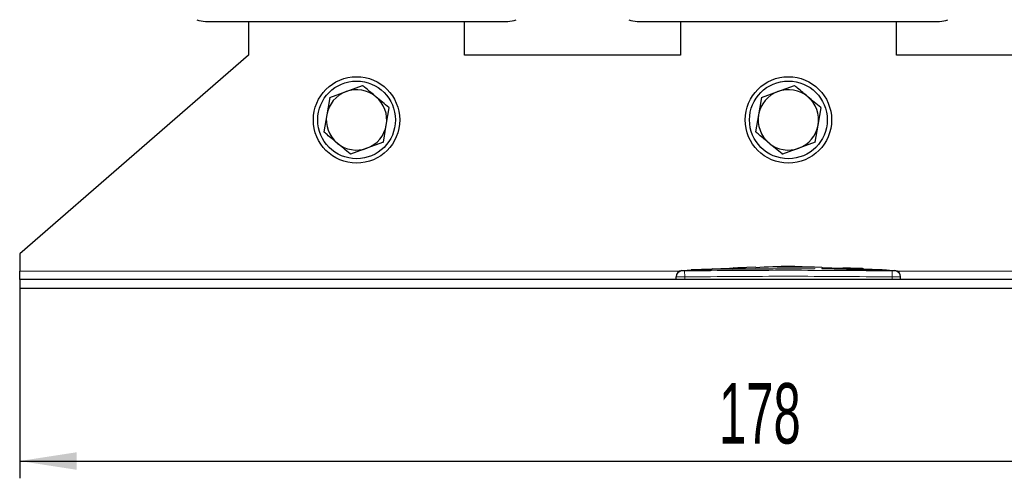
# Model space of a CAD drawing. Header units: millimetres. Extents: x 5 to 418, y 2 to 292.
# Tile 13 of 43: x 59 to 116, y 152 to 178. Entities that reach past the tile are written whole.
import ezdxf

# ---------------------------------------------------------------- set-up
doc = ezdxf.new("R2010")
doc.units = ezdxf.units.MM
doc.layers.add('SLD-0', color=7, linetype='Continuous')
doc.styles.add('SLDTEXTSTYLE0', font='TXT', dxfattribs={"width": 0.605})
doc.dimstyles.new('SLDDIMSTYLE0', dxfattribs={"dimtxt": 3.5, "dimasz": 3.302, "dimexe": 0, "dimexo": 0.0625, "dimgap": 0.875, "dimtad": 1, "dimlfac": 2, "dimrnd": 1e-09, "dimzin": 12, "dimdsep": 46, "dimtxsty": 'SLDTEXTSTYLE0', "dimsah": 1, "dimcen": 0.09, "dimadec": 0, "dimazin": 3, "dimtfac": 1, "dimtofl": 0, "dimtmove": 0, "dimatfit": 3, "dimfxl": 1, "dimfrac": 2, "dimtolj": 1, "dimtzin": 12, "dimarcsym": 0})

# ---------------------------------------------------------------- blocks, each defined once
blk = doc.blocks.new('_D')
at = {"layer": 'SLD-0'}
for p, q in [((59.381, 162.749), (59.381, 151.749)), ((148.381, 162.749), (148.381, 151.749)), ((59.381, 152.749), (148.381, 152.749))]:
    blk.add_line(p, q, dxfattribs=at)
for points in [[(59.381, 152.749), (62.683, 152.241), (62.683, 153.257)], [(148.381, 152.749), (145.079, 153.257), (145.079, 152.241)]]:
    blk.add_solid(points, dxfattribs=at)
at = {"layer": 'SLD-0', "insert": (99.87, 157.26), "char_height": 3.5, "attachment_point": 1, "style": 'SLDTEXTSTYLE0'}
blk.add_mtext('178', dxfattribs=at)

msp = doc.modelspace()

# ---------------------------------------------------------------- linework, layer by layer
at = {"color": 7, "linetype": 'Continuous', "lineweight": 25}
for p, q in [((70.1309, 178.1986), (87.6309, 178.1986)), ((72.6309, 178.1986), (72.6309, 176.2486)), ((85.1309, 176.2486), (85.1309, 178.1986)), ((95.1309, 178.1986), (112.6309, 178.1986)), ((97.6309, 178.1986), (97.6309, 176.2486)), ((110.1309, 176.2486), (110.1309, 178.1986)), ((72.6309, 176.2486), (59.3809, 164.7486)), ((97.6309, 176.2486), (85.1309, 176.2486)), ((122.6309, 176.2486), (110.1309, 176.2486)), ((78.2778, 174.1414), (79.2263, 174.4896)), ((103.2778, 174.1414), (104.2263, 174.4896)), ((77.3294, 173.7932), (78.2778, 174.1414)), ((102.3294, 173.7932), (103.2778, 174.1414)), ((77.3294, 173.7932), (77.1567, 172.7977)), ((102.3294, 173.7932), (102.1567, 172.7977)), ((77.1567, 172.7977), (76.9839, 171.8023)), ((80.6051, 172.1995), (80.7778, 173.195)), ((102.1567, 172.7977), (101.9839, 171.8023)), ((105.6051, 172.1995), (105.7778, 173.195)), ((80.4324, 171.204), (80.6051, 172.1995)), ((105.4324, 171.204), (105.6051, 172.1995)), ((80.4324, 171.204), (79.484, 170.8558)), ((105.4324, 171.204), (104.484, 170.8558)), ((79.484, 170.8558), (78.5355, 170.5076)), ((104.484, 170.8558), (103.5355, 170.5076)), ((59.3809, 164.7486), (59.3809, 163.7486)), ((59.3809, 163.2486), (59.3809, 163.7486)), ((98.3259, 163.7999), (97.7108, 163.7687)), ((99.4256, 163.8536), (98.2579, 163.8137)), ((98.3257, 163.7928), (99.4248, 163.8289)), ((99.4248, 163.8189), (98.3257, 163.7828)), ((98.3257, 163.7928), (98.3257, 163.7828)), ((99.4248, 163.8804), (100.6353, 163.8619)), ((99.4248, 163.8289), (99.4248, 163.8189)), ((100.6353, 163.8518), (99.4713, 163.8697)), ((100.9607, 163.906), (99.9676, 163.8721)), ((100.6353, 163.8619), (105.3857, 163.893)), ((105.3857, 163.8829), (100.6353, 163.8518)), ((100.6353, 163.8619), (100.6353, 163.8518)), ((101.3944, 163.9116), (100.6768, 163.9349)), ((101.9885, 163.9739), (100.9552, 163.9393)), ((103.234, 164.002), (105.8231, 163.9796)), ((103.234, 163.9761), (103.234, 164.002)), ((104.3099, 163.9827), (103.234, 163.992)), ((105.3857, 163.965), (103.234, 163.9761)), ((105.3857, 163.893), (105.3857, 163.8829)), ((105.8231, 163.9796), (105.8231, 163.9504)), ((109.3078, 163.817), (105.8231, 163.9415)), ((105.8231, 163.8872), (108.6617, 163.8187)), ((105.8231, 163.8872), (105.8231, 163.8771)), ((108.6617, 163.8087), (105.8231, 163.8771)), ((107.0425, 163.9392), (107.0425, 163.9201)), ((107.9131, 163.9005), (107.0425, 163.9392)), ((107.0425, 163.9292), (107.9131, 163.8905)), ((107.0425, 163.9201), (107.9131, 163.8854)), ((108.2318, 163.8696), (108.2318, 163.8796)), ((109.4449, 163.8041), (109.4449, 163.7941)), ((110.051, 163.7684), (109.4449, 163.797)), ((109.5735, 163.7963), (109.5735, 163.8063)), ((59.3809, 163.2486), (59.3809, 162.7486)), ((148.3809, 163.2486), (59.3809, 163.2486)), ((97.3809, 163.2486), (97.3809, 163.4046)), ((110.3809, 163.2486), (110.3809, 163.4046)), ((59.3809, 162.7486), (148.3809, 162.7486))]:
    msp.add_line(p, q, dxfattribs=at)
at = {"color": 7, "linetype": 'Continuous', "lineweight": 18}
for p, q in [((59.3809, 163.7486), (97.6098, 163.7486)), ((97.8766, 163.7545), (97.8809, 163.4046)), ((107.9131, 163.9005), (107.9131, 163.8905)), ((108.6617, 163.8187), (108.6617, 163.8087)), ((109.8851, 163.7545), (109.8809, 163.4046)), ((110.152, 163.7486), (148.3809, 163.7486)), ((97.8809, 163.2486), (97.8809, 163.4046)), ((109.8809, 163.2486), (109.8809, 163.4046))]:
    msp.add_line(p, q, dxfattribs=at)
at = {"color": 7, "linetype": 'Continuous', "lineweight": 25}
for centre, radius in [((78.8809, 172.4986), 2.5), ((103.8809, 172.4986), 2.5), ((78.8809, 172.4986), 2.25), ((103.8809, 172.4986), 2.25)]:
    msp.add_circle(centre, radius, dxfattribs=at)
for centre, radius, start, end in [((70.1309, 179.4486), 1.25, 246.92608, 270), ((87.6309, 179.4486), 1.25, 270, 293.07392), ((95.1309, 179.4486), 1.25, 246.92608, 270), ((112.6309, 179.4486), 1.25, 270, 293.07392), ((78.8809, 172.4986), 1.75, 110.15778, 170.15778), ((78.8809, 172.4986), 1.75, 50.15778, 110.15778), ((103.8809, 172.4986), 1.75, 110.15778, 170.15778), ((103.8809, 172.4986), 1.75, 50.15778, 110.15778), ((78.8809, 172.4986), 1.75, 350.15778, 50.15778), ((103.8809, 172.4986), 1.75, 350.15778, 50.15778), ((78.8809, 172.4986), 1.75, 170.15778, 230.15778), ((103.8809, 172.4986), 1.75, 170.15778, 230.15778), ((78.8809, 172.4986), 1.75, 290.15778, 350.15778), ((103.8809, 172.4986), 1.75, 290.15778, 350.15778), ((78.8809, 172.4986), 1.75, 230.15778, 290.15778), ((103.8809, 172.4986), 1.75, 230.15778, 290.15778), ((97.7309, 163.4202), 0.35, 93.30836, 180.0017), ((110.0309, 163.4202), 0.35, 359.99828, 86.65876)]:
    msp.add_arc(centre, radius, start, end, dxfattribs=at)
at = {"color": 7, "linetype": 'Continuous', "lineweight": 18}
for centre, start, end in [((97.7309, 163.4046), 90.9905, 179.99805), ((110.0309, 163.4046), 0.00195, 89.00993)]:
    msp.add_arc(centre, 0.35, start, end, dxfattribs=at)
at = {"color": 7, "linetype": 'Continuous', "lineweight": 25}
for points, knots in [([(80.0021, 173.8423), (79.8058, 174.006), (79.5456, 174.2232), (79.2893, 174.437), (79.2263, 174.4896)], [0, 0, 0, 0, 0.754038, 1, 1, 1, 1]), ([(105.0021, 173.8423), (104.8058, 174.006), (104.5456, 174.2232), (104.2893, 174.437), (104.2263, 174.4896)], [0, 0, 0, 0, 0.754038, 1, 1, 1, 1]), ([(80.7778, 173.195), (80.7699, 173.2016), (80.5142, 173.415), (80.2541, 173.632), (80.0021, 173.8423)], [0, 0, 0, 0, 0.03111773, 1, 1, 1, 1]), ([(105.7778, 173.195), (105.7699, 173.2016), (105.5142, 173.415), (105.2541, 173.632), (105.0021, 173.8423)], [0, 0, 0, 0, 0.0311177, 1, 1, 1, 1]), ([(77.7597, 171.1549), (77.5635, 171.3187), (77.3032, 171.5359), (77.047, 171.7497), (76.9839, 171.8023)], [0, 0, 0, 0, 0.754038, 1, 1, 1, 1]), ([(102.7597, 171.1549), (102.5635, 171.3187), (102.3032, 171.5359), (102.047, 171.7497), (101.9839, 171.8023)], [0, 0, 0, 0, 0.754038, 1, 1, 1, 1]), ([(78.5355, 170.5076), (78.5275, 170.5143), (78.2718, 170.7276), (78.0117, 170.9447), (77.7597, 171.1549)], [0, 0, 0, 0, 0.0311177, 1, 1, 1, 1]), ([(103.5355, 170.5076), (103.5275, 170.5143), (103.2718, 170.7276), (103.0117, 170.9447), (102.7597, 171.1549)], [0, 0, 0, 0, 0.0311177, 1, 1, 1, 1]), ([(105.1271, 163.9664), (104.736, 163.9854), (103.6902, 164.0365), (102.6444, 163.9779), (101.9897, 163.9412)], [0, 0, 0, 0, 0.3740413, 1, 1, 1, 1]), ([(107.9131, 163.8854), (107.9489, 163.884), (108.0206, 163.8811), (108.116, 163.8785), (108.1885, 163.8775), (108.23, 163.878), (108.2358, 163.88), (108.2052, 163.8834), (108.1418, 163.888), (108.0526, 163.8933), (107.9713, 163.8976), (107.9243, 163.8999), (107.9131, 163.9005)], [0, 0, 0, 0, 0.1073587, 0.214721, 0.322003, 0.4292233, 0.5364373, 0.6436973, 0.7510459, 0.8585026, 0.9660513, 1, 1, 1, 1]), ([(107.9131, 163.8905), (107.9489, 163.8886), (108.0207, 163.885), (108.1165, 163.8796), (108.1879, 163.8748), (108.2282, 163.8713), (108.2279, 163.87), (108.2277, 163.8696)], [0, 0, 0, 0, 0.2150885, 0.4301767, 0.6452497, 0.8601714, 1, 1, 1, 1]), ([(108.6617, 163.8187), (108.7569, 163.8161), (108.9473, 163.8107), (109.1996, 163.8067), (109.3636, 163.8045), (109.4245, 163.8042), (109.4449, 163.8041)], [0, 0, 0, 0, 0.2851253, 0.5702516, 0.8553553, 1, 1, 1, 1]), ([(109.4449, 163.7941), (109.4003, 163.7944), (109.3109, 163.795), (109.0802, 163.7985), (108.8528, 163.803), (108.7098, 163.8073), (108.6617, 163.8087)], [0, 0, 0, 0, 0.285052, 0.570102, 0.8551915, 1, 1, 1, 1]), ([(109.4449, 163.8041), (109.5041, 163.8036), (109.5819, 163.8029), (109.5621, 163.8056), (109.5573, 163.8063)], [0, 0, 0, 0, 0.7597868, 1, 1, 1, 1]), ([(109.5558, 163.7963), (109.5607, 163.7956), (109.5775, 163.793), (109.5, 163.7937), (109.4449, 163.7941)], [0, 0, 0, 0, 0.2906381, 1, 1, 1, 1]), ([(97.3809, 163.4046), (97.3809, 163.4105), (97.3809, 163.4197), (97.3809, 163.4187), (97.3809, 163.4183)], [0, 0, 0, 0, 0.6377978, 1, 1, 1, 1]), ([(110.3809, 163.4183), (110.3809, 163.4188), (110.3809, 163.4201), (110.3809, 163.4109), (110.3809, 163.4046)], [0, 0, 0, 0, 0.3187816, 1, 1, 1, 1])]:
    msp.add_open_spline(points, degree=3, knots=knots, dxfattribs=at)
at = {"color": 7, "linetype": 'Continuous', "lineweight": 18}
for points, knots in [([(97.7108, 163.7678), (97.7105, 163.7681), (97.7095, 163.7691), (97.7189, 163.7602), (97.7248, 163.7545)], [0, 0, 0, 0, 0.3621246, 1, 1, 1, 1]), ([(97.7248, 163.7545), (97.7257, 163.7544), (97.7279, 163.7541), (97.7464, 163.7538), (97.7807, 163.7538), (97.8258, 163.754), (97.8597, 163.7543), (97.8766, 163.7545)], [0, 0, 0, 0, 0.1406569, 0.35550383, 0.57103286, 0.78617163, 1, 1, 1, 1]), ([(97.8766, 163.7545), (99.8782, 163.7723), (103.8811, 163.8078), (107.8839, 163.7723), (109.8851, 163.7545)], [0, 0, 0, 0, 0.50003916, 1, 1, 1, 1]), ([(109.8851, 163.7545), (109.8962, 163.7544), (109.9243, 163.7541), (109.9666, 163.7539), (110.005, 163.7538), (110.0314, 163.754), (110.0351, 163.7543), (110.037, 163.7545)], [0, 0, 0, 0, 0.14056682, 0.35532754, 0.57084354, 0.78604362, 1, 1, 1, 1]), ([(110.037, 163.7545), (110.0434, 163.7606), (110.0528, 163.7695), (110.0514, 163.7682), (110.051, 163.7678)], [0, 0, 0, 0, 0.6810033, 1, 1, 1, 1]), ([(97.8809, 163.4046), (97.8247, 163.4044), (97.7123, 163.4041), (97.5624, 163.4039), (97.4494, 163.4039), (97.3894, 163.4041), (97.3833, 163.4044), (97.3809, 163.4046)], [0, 0, 0, 0, 0.2146723, 0.429352, 0.6440261, 0.8586954, 1, 1, 1, 1]), ([(109.8809, 163.4046), (107.8811, 163.4239), (103.8811, 163.4625), (99.8811, 163.4239), (97.8809, 163.4046)], [0, 0, 0, 0, 0.499961, 1, 1, 1, 1]), ([(110.3809, 163.4046), (110.3754, 163.4044), (110.3643, 163.404), (110.2781, 163.4039), (110.1513, 163.4039), (110.0107, 163.4042), (109.9178, 163.4045), (109.8809, 163.4046)], [0, 0, 0, 0, 0.21467278, 0.42935247, 0.64402667, 0.85869576, 1, 1, 1, 1])]:
    msp.add_open_spline(points, degree=3, knots=knots, dxfattribs=at)

# ---------------------------------------------------------------- dimensions: what is measured, and where the dimension line sits
at = {"layer": 'SLD-0'}
dim = msp.add_linear_dim(base=(148.3809, 152.7486), p1=(59.3809, 162.7486), p2=(148.3809, 162.7486), dimstyle='SLDDIMSTYLE0', dxfattribs=at)
dim.commit()
dim.dimension.update_dxf_attribs({"geometry": '_D', "text_midpoint": (103.8809, 152.7486), "dimtype": 160})

doc.saveas('drawing.dxf')
